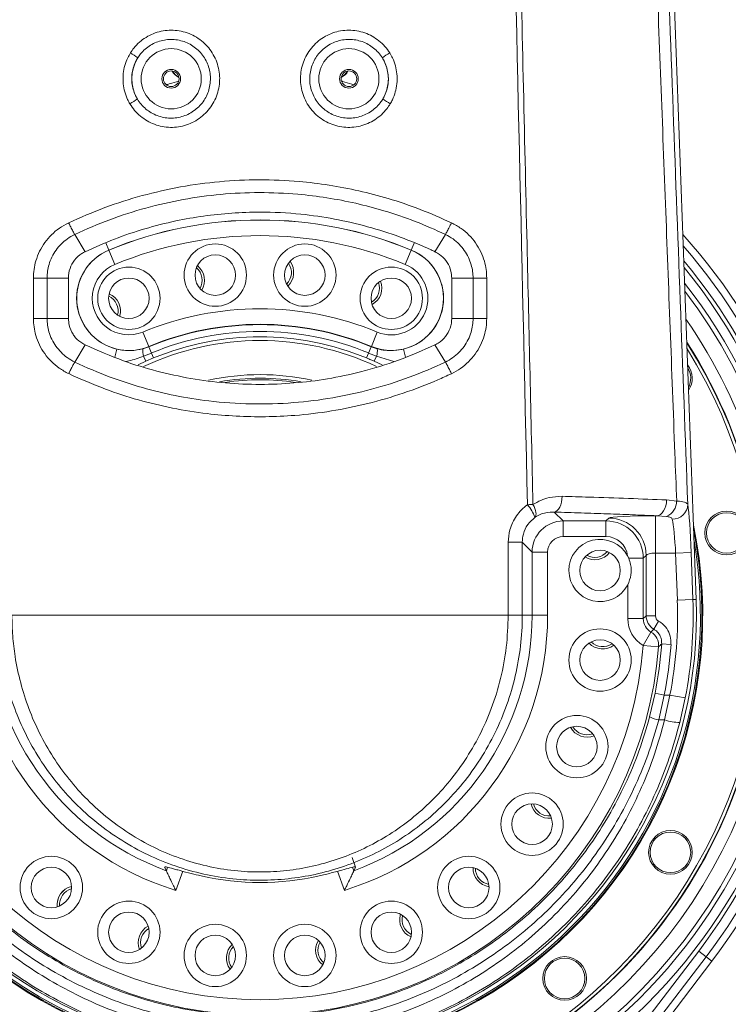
# Model space of a CAD drawing. Header units: millimetres. Extents: x 0 to 16820, y 0 to 11880.
# Tile 98 of 120: x 13623 to 13850, y 7015 to 7330. Entities that reach past the tile are written whole.
import ezdxf

# ---------------------------------------------------------------- set-up
doc = ezdxf.new("R2010")
doc.units = ezdxf.units.MM
doc.header["$LTSCALE"] = 20
doc.linetypes.add('PHANTOM', pattern=[12.7, 6.35, -1.27, 1.27, -1.27, 1.27, -1.27])
doc.styles.add('SLDTEXTSTYLE0', font='TXT', dxfattribs={"width": 0.605})
doc.dimstyles.new('SLDDIMSTYLE0', dxfattribs={"dimtxt": 140, "dimasz": 100, "dimexe": 0, "dimexo": 0.0625, "dimgap": 35, "dimtad": 1, "dimtoh": 1, "dimdec": 0, "dimrnd": 1e-09, "dimzin": 12, "dimdsep": 46, "dimtxsty": 'SLDTEXTSTYLE0', "dimsah": 1, "dimcen": 0.09, "dimadec": 0, "dimazin": 0, "dimtfac": 1, "dimtofl": 0, "dimtmove": 0, "dimatfit": 3, "dimfxl": 0, "dimfrac": 2, "dimtolj": 1, "dimtzin": 12, "dimarcsym": 0})

# ---------------------------------------------------------------- blocks, each defined once
blk = doc.blocks.new('*D18')
at = {"color": 7, "linetype": 'Continuous', "lineweight": 0}
for p, q in [((13699.83, 9477.35), (16388.41, 9477.35)), ((16358.41, 9477.35), (16358.41, 6644.47)), ((13848.53, 6644.47), (16388.41, 6644.47))]:
    blk.add_line(p, q, dxfattribs=at)
for points in [[(16358.41, 9477.35), (16343.41, 9377.35), (16373.41, 9377.35)], [(16358.41, 6644.47), (16373.41, 6744.47), (16343.41, 6744.47)]]:
    blk.add_solid(points, dxfattribs=at)
at = {"color": 7, "linetype": 'Continuous', "lineweight": 0, "insert": (16177.94, 7847.03), "char_height": 140, "attachment_point": 1, "rotation": 90, "style": 'SLDTEXTSTYLE0'}
blk.add_mtext('2833', dxfattribs=at)
blk = doc.blocks.new('*D20')
at = {"color": 7, "linetype": 'Continuous', "lineweight": 0}
for p, q in [((16037.71, 7139.47), (16037.71, 4174.47)), ((13524.83, 6320.77), (13524.83, 4174.47)), ((16037.71, 4204.47), (13524.83, 4204.47))]:
    blk.add_line(p, q, dxfattribs=at)
for points in [[(13524.83, 4204.47), (13624.83, 4189.47), (13624.83, 4219.47)], [(16037.71, 4204.47), (15937.71, 4219.47), (15937.71, 4189.47)]]:
    blk.add_solid(points, dxfattribs=at)
at = {"color": 7, "linetype": 'Continuous', "lineweight": 0, "insert": (14567.4, 4384.94), "char_height": 140, "attachment_point": 1, "style": 'SLDTEXTSTYLE0'}
blk.add_mtext('2513', dxfattribs=at)
blk = doc.blocks.new('*D22')
at = {"color": 7, "linetype": 'Continuous', "lineweight": 0}
for p, q in [((14189.73, 7139.47), (14189.73, 4467.07)), ((13524.83, 6320.77), (13524.83, 4467.07)), ((14189.73, 4497.07), (13524.83, 4497.07))]:
    blk.add_line(p, q, dxfattribs=at)
for points in [[(13524.83, 4497.07), (13624.83, 4482.07), (13624.83, 4512.07)], [(14189.73, 4497.07), (14089.73, 4512.07), (14089.73, 4482.07)]]:
    blk.add_solid(points, dxfattribs=at)
at = {"color": 7, "linetype": 'Continuous', "lineweight": 0, "insert": (13696.94, 4677.54), "char_height": 140, "attachment_point": 1, "style": 'SLDTEXTSTYLE0'}
blk.add_mtext('665', dxfattribs=at)

msp = doc.modelspace()

# ---------------------------------------------------------------- linework, layer by layer
at = {"color": 7, "linetype": 'Continuous', "lineweight": 0}
for p, q in [((13839.74, 7144.58), (13829.25, 7431.36)), ((13640.38, 7261.55), (13643.73, 7256.03)), ((13755.93, 7256.03), (13759.29, 7261.55)), ((13643.67, 7256), (13643.73, 7256.03)), ((13755.99, 7256), (13755.93, 7256.03)), ((13640.39, 7220.65), (13643.73, 7226.16)), ((13643.73, 7226.16), (13643.67, 7226.19)), ((13755.99, 7226.19), (13755.93, 7226.16)), ((13755.93, 7226.16), (13759.27, 7220.65)), ((13818.09, 7157.73), (13817.73, 7158.49)), ((13669.21, 7058.75), (13669.76, 7057.56)), ((13730.46, 7058.75), (13729.91, 7057.56)), ((13793.44, 6961.47), (13844.78, 7028.58))]:
    msp.add_line(p, q, dxfattribs=at)
at = {"color": 8, "linetype": 'Continuous', "lineweight": 0}
for p, q in [((13640.38, 7261.55), (13640.38, 7261.55)), ((13759.29, 7261.55), (13759.29, 7261.55)), ((13651.32, 7256.57), (13650.39, 7258.83)), ((13748.34, 7256.57), (13749.26, 7258.8)), ((13651.34, 7256.54), (13651.32, 7256.57)), ((13653.25, 7251.93), (13651.34, 7256.54)), ((13746.42, 7251.93), (13748.33, 7256.54)), ((13748.33, 7256.54), (13748.34, 7256.57)), ((13631.5, 7247.58), (13638.34, 7247.57)), ((13761.32, 7247.57), (13768.16, 7247.58)), ((13631.51, 7234.63), (13638.34, 7234.62)), ((13761.32, 7234.62), (13768.15, 7234.63)), ((13664.14, 7225.64), (13662.22, 7230.25)), ((13735.53, 7225.64), (13737.44, 7230.25)), ((13662.25, 7224.88), (13664.18, 7225.54)), ((13664.14, 7225.64), (13664.18, 7225.54)), ((13665, 7223.54), (13664.18, 7225.54)), ((13734.66, 7223.54), (13735.48, 7225.54)), ((13735.53, 7225.64), (13735.48, 7225.54)), ((13735.48, 7225.54), (13737.42, 7224.88)), ((13653.84, 7224.8), (13653.24, 7222.26)), ((13665, 7223.54), (13662.47, 7222.55)), ((13663.22, 7220.89), (13662.47, 7222.55)), ((13665.67, 7221.95), (13665, 7223.54)), ((13734, 7221.95), (13734.66, 7223.54)), ((13737.19, 7222.55), (13734.66, 7223.54)), ((13736.45, 7220.89), (13737.19, 7222.55)), ((13742.78, 7220.82), (13737.19, 7222.55)), ((13745.82, 7224.8), (13746.43, 7222.24)), ((13640.39, 7220.65), (13640.39, 7220.65)), ((13663.22, 7220.89), (13660.7, 7219.71)), ((13665.67, 7221.95), (13663.22, 7220.89)), ((13738.95, 7219.72), (13736.45, 7220.89)), ((13759.27, 7220.65), (13759.27, 7220.65)), ((13830.25, 7176.44), (13833.48, 7176.09)), ((13794.22, 7172.56), (13797.07, 7169.71)), ((13797.07, 7169.71), (13810.79, 7169.71)), ((13797.07, 7164.72), (13797.07, 7169.71)), ((13810.79, 7169.71), (13811.7, 7170.63)), ((13810.79, 7164.72), (13810.79, 7169.71)), ((13826.68, 7171.37), (13827.08, 7171.37)), ((13826.68, 7171.37), (13826.68, 7159.39)), ((13830.25, 7171.13), (13827.08, 7171.37)), ((13783.94, 7162.87), (13783.93, 7139.47)), ((13787.08, 7159.73), (13783.94, 7162.87)), ((13810.79, 7164.72), (13797.07, 7164.72)), ((13787.08, 7139.47), (13787.08, 7159.73)), ((13792.08, 7159.73), (13787.08, 7159.73)), ((13792.08, 7159.73), (13792.08, 7139.47)), ((13833.14, 7159.39), (13826.68, 7159.39)), ((13826.68, 7159.39), (13826.68, 7139.31)), ((13833.14, 7159.39), (13838.13, 7159.57)), ((13833.69, 7144.36), (13833.14, 7159.39)), ((13838.13, 7159.57), (13838.68, 7144.54)), ((13818.09, 7157.73), (13822.77, 7157.73)), ((13823.68, 7158.64), (13822.77, 7157.73)), ((13822.77, 7157.73), (13822.77, 7138.4)), ((13823.68, 7139.31), (13823.68, 7158.64)), ((13817.78, 7138.4), (13817.78, 7149.24)), ((13833.69, 7144.36), (13838.68, 7144.54)), ((13838.68, 7144.54), (13839.74, 7144.58)), ((13783.93, 7139.47), (13787.08, 7139.47)), ((13792.08, 7139.47), (13787.08, 7139.47)), ((13817.78, 7138.4), (13822.77, 7138.4)), ((13822.77, 7138.4), (13823.68, 7139.31)), ((13823.68, 7139.31), (13826.68, 7139.31)), ((13826.18, 7134.99), (13827.68, 7137.58)), ((13822.71, 7129.78), (13825.23, 7134.09)), ((13822.71, 7129.78), (13827.68, 7129.39)), ((13828.67, 7130.3), (13831.65, 7130.09)), ((13824.8, 7106.91), (13826.55, 7114.49)), ((13826.55, 7114.49), (13829.49, 7113.91)), ((13829.49, 7113.91), (13827.7, 7105.91)), ((13829.49, 7113.91), (13831.31, 7113.91)), ((13829.62, 7105.91), (13831.31, 7113.91)), ((13831.31, 7113.91), (13836.22, 7112.95)), ((13836.22, 7112.95), (13834.46, 7105.08)), ((13829.62, 7105.91), (13827.7, 7105.91)), ((13730.46, 7058.75), (13729.36, 7061.77)), ((13669.76, 7057.56), (13670.16, 7058.68)), ((13729.5, 7058.67), (13729.91, 7057.56)), ((13675.01, 7057.39), (13672.78, 7051.28)), ((13726.88, 7051.28), (13724.66, 7057.39)), ((13762.69, 6930.05), (13840.54, 7031.82)), ((13842.92, 7030), (13765.07, 6928.23)), ((13842.92, 7030), (13840.54, 7031.82)), ((13842.92, 7030), (13844.78, 7028.58))]:
    msp.add_line(p, q, dxfattribs=at)
at = {"color": 8, "linetype": 'Continuous', "lineweight": 0, "flags": 128}
for points in [[(13627.12, 7234.63), (13627.12, 7237.9), (13627.12, 7241.17), (13627.11, 7247.58)], [(13627.11, 7247.58), (13627.73, 7247.58), (13628.35, 7247.58), (13628.96, 7247.58), (13629.54, 7247.58), (13630.1, 7247.58), (13630.62, 7247.58), (13631.09, 7247.58), (13631.5, 7247.58)], [(13631.5, 7247.58), (13631.5, 7244.31), (13631.51, 7241.04), (13631.51, 7234.63)], [(13768.15, 7234.63), (13768.16, 7237.9), (13768.16, 7241.17), (13768.16, 7247.58)], [(13768.16, 7247.58), (13768.57, 7247.58), (13769.04, 7247.58), (13769.56, 7247.58), (13770.12, 7247.58), (13770.7, 7247.58), (13771.31, 7247.58), (13771.93, 7247.58), (13772.55, 7247.58)], [(13772.55, 7247.58), (13772.55, 7244.31), (13772.55, 7241.04), (13772.54, 7234.63)], [(13627.12, 7234.63), (13627.74, 7234.63), (13628.36, 7234.63), (13628.96, 7234.63), (13629.55, 7234.63), (13630.11, 7234.63), (13630.62, 7234.63), (13631.09, 7234.63), (13631.51, 7234.63)], [(13768.15, 7234.63), (13768.57, 7234.63), (13769.04, 7234.63), (13769.56, 7234.63), (13770.11, 7234.63), (13770.7, 7234.63), (13771.3, 7234.63), (13771.92, 7234.63), (13772.54, 7234.63)], [(13785.61, 7174.91), (13785.84, 7174.92), (13786.07, 7174.92), (13786.3, 7174.93), (13786.52, 7174.93), (13786.74, 7174.94), (13786.96, 7174.94), (13787.17, 7174.95), (13787.38, 7174.95)], [(13788.03, 7170.89), (13788.21, 7171.16), (13788.32, 7171.52), (13788.35, 7171.96), (13788.3, 7172.47), (13788.17, 7173.04), (13787.98, 7173.65), (13787.71, 7174.3), (13787.38, 7174.95)], [(13794.22, 7172.56), (13794.7, 7172.7), (13795.16, 7173.01), (13795.58, 7173.49), (13795.96, 7174.12), (13796.27, 7174.88), (13796.51, 7175.73), (13796.66, 7176.65), (13796.72, 7177.61)], [(13827.08, 7171.37), (13827.69, 7171.5), (13828.28, 7171.82), (13828.82, 7172.3), (13829.29, 7172.93), (13829.69, 7173.69), (13829.99, 7174.55), (13830.17, 7175.48), (13830.25, 7176.44)], [(13779.44, 7139.47), (13779.44, 7149.47), (13779.45, 7162.88)], [(13783.94, 7162.87), (13783.81, 7162.88), (13783.54, 7162.88), (13783.11, 7162.88), (13782.56, 7162.88), (13781.9, 7162.88), (13781.14, 7162.88), (13780.31, 7162.88), (13779.45, 7162.88)], [(13825.23, 7134.09), (13825.52, 7134.36), (13826.18, 7134.99)]]:
    msp.add_lwpolyline(points, dxfattribs=at)
at = {"color": 7, "linetype": 'Continuous', "lineweight": 0, "flags": 128}
for points in [[(13638.34, 7247.57), (13638.34, 7244.33), (13638.34, 7241.09), (13638.34, 7237.85), (13638.34, 7234.62), (13638.34, 7234.62)], [(13761.32, 7234.62), (13761.32, 7237.85), (13761.32, 7241.09), (13761.32, 7244.33), (13761.32, 7247.57)]]:
    msp.add_lwpolyline(points, dxfattribs=at)
at = {"color": 8, "linetype": 'Continuous', "lineweight": 0}
for centre in [(13671.33, 7311.47), (13728.33, 7311.47)]:
    msp.add_circle(centre, 9.65, dxfattribs=at)
at = {"color": 7, "linetype": 'Continuous', "lineweight": 0}
for centre, radius in [((13671.33, 7311.47), 3), ((13671.33, 7311.47), 2.5), ((13728.33, 7311.47), 3), ((13728.33, 7311.47), 2.5), ((13685.47, 7248.52), 10), ((13714.19, 7248.52), 10), ((13685.47, 7248.52), 6.5), ((13714.19, 7248.52), 6.5), ((13657.74, 7241.09), 10), ((13741.93, 7241.09), 10), ((13657.74, 7241.09), 6.5), ((13741.93, 7241.09), 6.5), ((13849.52, 7165.86), 7), ((13849.52, 7165.86), 6.5), ((13808.89, 7153.82), 6.5), ((13808.89, 7125.11), 10), ((13808.89, 7125.11), 6.5), ((13801.46, 7097.37), 10), ((13801.46, 7097.37), 6.5), ((13787.1, 7072.5), 10), ((13787.1, 7072.5), 6.5), ((13831.47, 7063.47), 7), ((13831.47, 7063.47), 6.5), ((13632.87, 7052.2), 10), ((13766.79, 7052.2), 10), ((13632.87, 7052.2), 6.5), ((13766.79, 7052.2), 6.5), ((13657.74, 7037.84), 10), ((13741.93, 7037.84), 10), ((13657.74, 7037.84), 6.5), ((13741.93, 7037.84), 6.5), ((13685.47, 7030.41), 10), ((13714.19, 7030.41), 10), ((13685.47, 7030.41), 6.5), ((13714.19, 7030.41), 6.5), ((13797.53, 7023.03), 7), ((13797.53, 7023.03), 6.5)]:
    msp.add_circle(centre, radius, dxfattribs=at)
at = {"color": 7, "linetype": 'Continuous', "lineweight": 30}
for radius, start, end in [(2337.88, 300, 180), (489.9, 204.3445, 84.3445)]:
    msp.add_arc((13699.83, 7139.47), radius, start, end, dxfattribs=at)
at = {"color": 7, "linetype": 'PHANTOM', "lineweight": 30}
msp.add_arc((13699.83, 7139.47), 1536.4, 353.21587, 126.78413, dxfattribs=at)
at = {"color": 8, "linetype": 'Continuous', "lineweight": 0}
for centre, radius, start, end in [((13644.52, 7296.67), 26.84, 53.1998, 59.2916), ((13671.33, 7311.47), 12.65, 148.0237, 210.8342), ((13755.14, 7296.67), 26.84, 120.7084, 126.8002), ((13728.33, 7311.47), 12.65, 329.1658, 31.9763), ((13676.01, 7316.4), 5.02, 209.2785, 243.7236), ((13676.09, 7316.49), 5.01, 210.8527, 242.2887), ((13723.65, 7316.4), 5.02, 296.2764, 330.7215), ((13723.57, 7316.49), 5.01, 297.7112, 329.1473), ((13644.77, 7326.88), 26.94, 299.5708, 305.6401), ((13754.89, 7326.88), 26.94, 234.3599, 240.4292), ((13699.83, 7139.47), 126.75, 67.5, 112.5), ((13699.83, 7139.47), 126.72, 67.5, 112.5), ((13699.83, 7139.47), 121.73, 67.5, 112.5), ((13699.83, 7139.47), 180.16, 322.5832, 41.0987), ((13657.74, 7241.09), 16.75, 112.5, 256.5609), ((13657.74, 7241.09), 16.72, 112.5, 292.5), ((13741.93, 7241.09), 16.72, 247.5, 67.5), ((13741.93, 7241.09), 16.75, 283.4391, 67.5), ((13657.74, 7241.09), 11.73, 112.5, 292.5), ((13741.93, 7241.09), 11.73, 247.5, 67.5), ((13699.83, 7139.47), 175.88, 302.6485, 39.3428), ((13699.83, 7139.47), 177.16, 322.5832, 39.8865), ((13699.83, 7139.47), 172.88, 302.6485, 38.0167), ((13699.83, 7139.47), 171.37, 180, 37.3113), ((13699.83, 7139.47), 98.27, 67.5, 112.5), ((13699.83, 7139.47), 166.37, 145.2037, 0), ((13699.83, 7139.47), 93.28, 67.5, 112.5), ((13699.83, 7139.47), 93.17, 67.5, 112.5), ((13699.83, 7139.47), 166.37, 0, 34.7963), ((13699.83, 7139.47), 91.01, 67.5, 112.5), ((13699.83, 7139.47), 89.28, 67.5, 112.5), ((13667.68, 7224.23), 5.48, 173.1284, 197.8276), ((13731.98, 7224.23), 5.48, 342.1724, 6.8716), ((13699.83, 7139.47), 75.5, 81.3815, 98.5141), ((13773.65, 7165.01), 15.53, 22.2408, 39.6257), ((13828.04, 7176.1), 5.43, 293.9058, 359.972), ((13832.12, 7175.22), 4.93, 269.2145, 357.6896), ((13811.66, 7158.61), 12.02, 0.1822, 89.8178), ((13699.83, 7139.47), 133.94, 348.9996, 2.0935), ((13699.83, 7139.47), 138.94, 348.9996, 2.0935), ((13699.83, 7139.47), 92.24, 180, 252.9484), ((13699.83, 7139.47), 87.25, 180, 249.8369), ((13699.83, 7139.47), 92.24, 287.0516, 0), ((13699.83, 7139.47), 87.25, 290.1631, 0), ((13822.69, 7129.77), 5.01, 355.688, 59.519), ((13699.83, 7139.47), 128.25, 184.5054, 355.4946), ((13699.83, 7139.47), 123.26, 184.5054, 355.4946), ((13699.83, 7139.47), 129.16, 348.8488, 355.9319), ((13699.83, 7139.47), 132.16, 348.8488, 355.9319), ((13829.92, 7117.08), 11.38, 243.3178, 258.7923), ((13835.08, 7123.07), 18.01, 252.3603, 268.031), ((13699.83, 7139.47), 173.85, 216.4999, 263.7608), ((13699.83, 7139.47), 176.85, 216.4999, 263.7608)]:
    msp.add_arc(centre, radius, start, end, dxfattribs=at)
at = {"color": 7, "linetype": 'Continuous', "lineweight": 0}
for centre, radius, start, end in [((13699.83, 7139.47), 182.5, 322.5832, 41.9972), ((13676.02, 7246.86), 5.25, 330.1893, 49.8107), ((13676.02, 7246.86), 6, 328.1947, 51.8053), ((13704.63, 7249.36), 5.25, 315.1893, 34.8107), ((13704.63, 7249.36), 6, 313.1947, 36.8053), ((13732.91, 7244.37), 5.25, 300.1893, 19.8107), ((13732.91, 7244.37), 6, 298.1947, 21.8053), ((13649.04, 7237.04), 5.25, 345.1893, 64.8107), ((13649.04, 7237.04), 6, 343.1947, 66.8053), ((13699.83, 7139.47), 162.5, 147.3963, 32.6037), ((13699.83, 7139.47), 162.4, 147.4562, 260), ((13699.83, 7139.47), 88.09, 64.9022, 115.1322), ((13699.83, 7139.47), 162.4, 260, 32.5438), ((13699.83, 7139.47), 161.4, 148.0656, 260), ((13699.83, 7139.47), 161.4, 260, 31.9344), ((13831.47, 7215.47), 7, 326.2696, 37.9173), ((13699.83, 7139.47), 77.15, 77.5625, 102.3873), ((13831.47, 7215.47), 6.5, 332.925, 31.2619), ((13699.83, 7139.47), 76, 79.9893, 99.8468), ((13699.83, 7139.47), 142, 168.2789, 11.7211), ((13699.83, 7139.47), 141.75, 168.8941, 11.1059), ((13699.83, 7139.47), 141.25, 170.2784, 260), ((13699.83, 7139.47), 141.25, 260, 9.7216), ((13808.89, 7153.82), 10, 27.8119, 332.6984), ((13807.22, 7163.27), 6, 238.1947, 321.8053), ((13807.22, 7163.27), 5.25, 240.1893, 319.8107), ((13699.83, 7139.47), 140, 177.9065, 2.0935), ((13809.73, 7134.67), 5.25, 225.1893, 304.8107), ((13809.73, 7134.67), 6, 223.1947, 306.8053), ((13804.74, 7106.39), 6, 208.1947, 291.8053), ((13804.74, 7106.39), 5.25, 210.1893, 289.8107), ((13792.6, 7080.36), 6, 192.9781, 276.8053), ((13792.6, 7080.36), 6, 193.1629, 276.8053), ((13792.6, 7080.36), 5.25, 195.1893, 274.8107), ((13774.15, 7058.37), 6, 178.3927, 261.8053), ((13774.15, 7058.37), 5.25, 179.7641, 259.8107), ((13699.83, 7139.47), 85.67, 257.2501, 282.7499), ((13640.73, 7046.69), 6, 102.9781, 186.8053), ((13640.73, 7046.69), 6, 103.3345, 186.8053), ((13640.73, 7046.69), 5.25, 105.1893, 184.8107), ((13750.62, 7041.89), 6, 163.1947, 246.8053), ((13750.62, 7041.89), 5.25, 165.1893, 244.8107), ((13666.75, 7034.56), 6, 118.1947, 201.8053), ((13666.75, 7034.56), 5.25, 120.1893, 199.8107), ((13695.03, 7029.57), 6, 133.1947, 216.8053), ((13695.03, 7029.57), 5.25, 135.1893, 214.8107), ((13723.64, 7032.07), 6, 148.1947, 231.8053), ((13723.64, 7032.07), 5.25, 150.1893, 229.8107)]:
    msp.add_arc(centre, radius, start, end, dxfattribs=at)
at = {"color": 8, "linetype": 'Continuous', "lineweight": 0}
for centre, major_axis, ratio, start_param, end_param in [((13837.24, 7159.57), (-0.62, 17), 0.052373, 4.710469, 5.851266), ((13797.08, 7159.71), (7.07, -7.07), 0.999996, 2.357564, 3.925621), ((13810.77, 7157.71), (8.49, 8.49), 0.99954, 5.499157, 7.067214), ((13826.68, 7170.59), (15, 0), 0.052408, 1.570796, 3.089233), ((13832.25, 7159.39), (-0.62, 12), 0.074094, 4.708531, 5.849327), ((13797.08, 7159.71), (-3.55, 3.55), 0.997265, 5.499157, 7.067214), ((13810.77, 7157.71), (-4.96, -4.96), 0.997265, 2.466046, 3.925621), ((13826.68, 7158.6), (3, 0), 0.262039, 1.570796, 3.089233), ((13827.79, 7138.42), (-7.09, -7.09), 0.997265, 5.499157, 6.53739), ((13827.79, 7138.42), (3.56, 3.56), 0.991846, 2.357564, 3.395797), ((13828.68, 7139.32), (-3.54, 3.54), 0.999456, 0.786768, 1.832933), ((13828.68, 7139.32), (-1.42, -1.42), 0.997265, 5.499157, 6.545321)]:
    msp.add_ellipse(centre, major_axis=major_axis, ratio=ratio, start_param=start_param, end_param=end_param, dxfattribs=at)
for points, knots in [([(13612.28, 7174.95), (13614.12, 7255.09), (13616.17, 7344.07), (13618.39, 7441.89), (13618.99, 7468.38), (13619.59, 7494.86), (13621.86, 7595.47), (13624.23, 7700.11), (13626.69, 7808.7), (13627.56, 7847.12), (13628.43, 7885.56), (13629.3, 7924.02), (13629.89, 7949.68), (13630.18, 7962.51)], [0, 0, 0, 0, 0.304924, 0.338555, 0.372197, 0.405851, 0.4395, 0.75588, 0.804708, 0.853547, 0.902378, 0.951192, 1, 1, 1, 1]), ([(13769.48, 7962.51), (13769.61, 7956.66), (13769.88, 7944.98), (13770.29, 7927.45), (13770.86, 7900.77), (13771.64, 7864.98), (13772.7, 7820.06), (13775.3, 7707.15), (13777.89, 7591.39), (13780.58, 7472.69), (13781.8, 7419.12), (13783.02, 7365.52), (13784.25, 7311.92), (13785.7, 7248.39), (13786.74, 7202.74), (13787.38, 7174.95)], [0, 0, 0, 0, 0.022233, 0.044465, 0.066688, 0.123785, 0.180884, 0.237984, 0.554373, 0.622334, 0.690305, 0.758291, 0.826285, 0.894266, 1, 1, 1, 1]), ([(13631.98, 7955.76), (13631.86, 7950.35), (13631.61, 7939.53), (13631.26, 7923.31), (13630.47, 7889.65), (13629.25, 7838.65), (13626.35, 7710.03), (13623.53, 7589.42), (13620.94, 7476.67), (13619.91, 7432.03), (13618.89, 7387.37), (13617.87, 7342.7), (13616.85, 7298.02), (13615.58, 7242.1), (13614.64, 7201.06), (13614.05, 7174.91)], [0, 0, 0, 0, 0.020755, 0.04151, 0.062253, 0.149989, 0.237726, 0.556827, 0.61395, 0.671077, 0.728216, 0.785366, 0.842518, 0.899658, 1, 1, 1, 1]), ([(13785.61, 7174.91), (13783.77, 7255.5), (13781.71, 7345.22), (13779.48, 7444.07), (13778.85, 7471.43), (13778.22, 7498.77), (13775.88, 7599.96), (13773.48, 7704.14), (13771.01, 7811.18), (13770.18, 7847.3), (13769.34, 7883.43), (13768.51, 7919.58), (13767.96, 7943.7), (13767.69, 7955.76)], [0, 0, 0, 0, 0.309253, 0.344291, 0.37934, 0.414403, 0.44946, 0.76855, 0.814844, 0.861149, 0.907446, 0.953727, 1, 1, 1, 1]), ([(13833.48, 7176.09), (13833.28, 7181.2), (13832.08, 7212.94), (13829.83, 7272.63), (13827.4, 7336.52), (13825.67, 7383.09), (13824.64, 7411.03), (13823.9, 7429.65), (13823.52, 7438.95)], [0, 0, 0, 0, 0.058236, 0.36233, 0.681157, 0.787447, 0.893737, 1, 1, 1, 1]), ([(13827.2, 7439.4), (13827.41, 7433.82), (13827.84, 7422.66), (13828.66, 7400.32), (13830.12, 7361.24), (13832.98, 7284.27), (13835.42, 7218.48), (13837.04, 7175.02)], [0, 0, 0, 0, 0.06335, 0.126712, 0.253435, 0.506881, 1, 1, 1, 1]), ([(13658.23, 7319.75), (13658.58, 7320.27), (13659.43, 7321.52), (13661.1, 7323.23), (13663.2, 7324.81), (13665.55, 7325.99), (13668.06, 7326.77), (13670.66, 7327.1), (13673.29, 7327), (13675.86, 7326.45), (13678.3, 7325.48), (13680.55, 7324.1), (13682.53, 7322.38), (13684.19, 7320.34), (13685.5, 7318.05), (13686.4, 7315.57), (13686.88, 7312.98), (13686.9, 7310.35), (13686.5, 7307.75), (13685.66, 7305.25), (13684.42, 7302.93), (13682.8, 7300.85), (13680.86, 7299.06), (13678.65, 7297.64), (13676.23, 7296.6), (13673.68, 7295.99), (13671.06, 7295.82), (13668.45, 7296.09), (13665.93, 7296.79), (13663.55, 7297.92), (13661.41, 7299.42), (13659.52, 7301.26), (13658.55, 7302.72), (13658.07, 7303.45)], [0, 0, 0, 0, 0.023609, 0.056135, 0.088661, 0.121187, 0.153713, 0.186254, 0.218795, 0.251341, 0.283888, 0.31643, 0.348971, 0.381513, 0.414055, 0.446749, 0.479444, 0.511915, 0.544385, 0.577013, 0.60964, 0.642255, 0.674869, 0.707427, 0.739985, 0.772478, 0.80497, 0.837435, 0.869901, 0.902402, 0.934904, 0.967452, 1, 1, 1, 1]), ([(13741.6, 7303.45), (13741.25, 7302.91), (13740.43, 7301.65), (13738.8, 7299.9), (13736.73, 7298.29), (13734.4, 7297.06), (13731.91, 7296.23), (13729.31, 7295.85), (13726.68, 7295.9), (13724.1, 7296.4), (13721.64, 7297.32), (13719.37, 7298.65), (13717.35, 7300.33), (13715.65, 7302.34), (13714.29, 7304.6), (13713.35, 7307.06), (13712.82, 7309.64), (13712.74, 7312.27), (13713.09, 7314.88), (13713.88, 7317.39), (13715.07, 7319.74), (13716.65, 7321.85), (13718.55, 7323.68), (13720.74, 7325.14), (13723.13, 7326.23), (13725.67, 7326.89), (13728.29, 7327.12), (13730.9, 7326.9), (13733.44, 7326.24), (13735.83, 7325.17), (13738.01, 7323.7), (13739.93, 7321.9), (13740.93, 7320.47), (13741.43, 7319.75)], [0, 0, 0, 0, 0.023618, 0.056144, 0.08867, 0.121196, 0.153721, 0.186262, 0.218802, 0.251349, 0.283897, 0.316439, 0.348981, 0.381523, 0.414066, 0.446759, 0.479452, 0.511923, 0.544394, 0.577023, 0.609651, 0.642268, 0.674884, 0.707442, 0.740001, 0.772491, 0.804981, 0.837443, 0.869905, 0.902405, 0.934905, 0.967452, 1, 1, 1, 1]), ([(13660.47, 7304.98), (13660.86, 7304.4), (13661.64, 7303.22), (13663.17, 7301.74), (13664.91, 7300.51), (13666.83, 7299.6), (13668.89, 7299.02), (13671, 7298.79), (13673.14, 7298.93), (13675.21, 7299.41), (13677.19, 7300.25), (13678.98, 7301.4), (13680.58, 7302.84), (13681.89, 7304.52), (13682.91, 7306.41), (13683.59, 7308.43), (13683.93, 7310.56), (13683.9, 7312.68), (13683.52, 7314.8), (13682.79, 7316.79), (13681.72, 7318.66), (13680.37, 7320.3), (13678.75, 7321.71), (13676.93, 7322.81), (13674.93, 7323.6), (13672.85, 7324.04), (13670.7, 7324.13), (13668.6, 7323.85), (13666.55, 7323.22), (13664.65, 7322.27), (13662.93, 7320.99), (13661.58, 7319.61), (13660.89, 7318.59), (13660.6, 7318.16)], [0, 0, 0, 0, 0.031999, 0.064922, 0.096924, 0.129852, 0.161866, 0.194806, 0.226877, 0.259876, 0.292014, 0.325086, 0.357258, 0.390369, 0.422529, 0.455628, 0.487749, 0.520805, 0.552897, 0.585921, 0.618016, 0.651042, 0.68316, 0.71621, 0.74834, 0.781404, 0.813506, 0.846541, 0.878585, 0.911558, 0.94355, 0.976467, 1, 1, 1, 1]), ([(13739.06, 7318.16), (13738.66, 7318.74), (13737.85, 7319.9), (13736.3, 7321.35), (13734.53, 7322.55), (13732.6, 7323.42), (13730.53, 7323.96), (13728.41, 7324.14), (13726.27, 7323.97), (13724.21, 7323.44), (13722.25, 7322.56), (13720.48, 7321.38), (13718.92, 7319.9), (13717.64, 7318.2), (13716.65, 7316.29), (13716.01, 7314.25), (13715.72, 7312.12), (13715.78, 7310), (13716.21, 7307.89), (13716.98, 7305.91), (13718.08, 7304.07), (13719.47, 7302.45), (13721.12, 7301.08), (13722.96, 7300.01), (13724.97, 7299.26), (13727.06, 7298.86), (13729.21, 7298.82), (13731.31, 7299.13), (13733.35, 7299.81), (13735.22, 7300.8), (13736.92, 7302.11), (13738.24, 7303.52), (13738.91, 7304.55), (13739.19, 7304.98)], [0, 0, 0, 0, 0.031997, 0.064918, 0.096918, 0.129843, 0.161855, 0.194793, 0.226864, 0.259864, 0.292004, 0.325078, 0.357253, 0.390367, 0.422528, 0.455627, 0.487747, 0.520804, 0.552895, 0.585919, 0.618013, 0.651039, 0.683157, 0.716207, 0.748335, 0.781396, 0.813496, 0.846529, 0.878572, 0.911544, 0.943538, 0.976457, 1, 1, 1, 1]), ([(13658.07, 7303.45), (13657.82, 7303.89), (13657.14, 7305.11), (13656.36, 7307.25), (13655.83, 7310.05), (13655.83, 7312.92), (13656.38, 7315.72), (13657.19, 7317.95), (13657.93, 7319.23), (13658.23, 7319.75)], [0, 0, 0, 0, 0.08993, 0.243228, 0.396527, 0.587764, 0.741293, 0.894822, 1, 1, 1, 1]), ([(13660.6, 7318.16), (13660.36, 7317.74), (13659.76, 7316.71), (13659.1, 7314.91), (13658.65, 7312.64), (13658.65, 7310.32), (13659.09, 7308.06), (13659.72, 7306.33), (13660.27, 7305.35), (13660.47, 7304.98)], [0, 0, 0, 0, 0.1052368, 0.2587511, 0.4122638, 0.6034205, 0.7567155, 0.910012, 1, 1, 1, 1]), ([(13739.19, 7304.98), (13739.39, 7305.33), (13739.93, 7306.3), (13740.56, 7308.02), (13741.01, 7310.29), (13741.01, 7312.61), (13740.57, 7314.88), (13739.92, 7316.69), (13739.31, 7317.73), (13739.06, 7318.16)], [0, 0, 0, 0, 0.0871612, 0.2407009, 0.394239, 0.585481, 0.7387551, 0.8920307, 1, 1, 1, 1]), ([(13741.43, 7319.75), (13741.74, 7319.22), (13742.49, 7317.92), (13743.29, 7315.68), (13743.84, 7312.88), (13743.83, 7310.01), (13743.28, 7307.21), (13742.51, 7305.08), (13741.84, 7303.88), (13741.6, 7303.45)], [0, 0, 0, 0, 0.10791, 0.2612, 0.414492, 0.605814, 0.759355, 0.912896, 1, 1, 1, 1]), ([(13673.72, 7310.75), (13673.69, 7310.74), (13672.83, 7310.46), (13671.43, 7309.93), (13670.04, 7309.64), (13669.71, 7309.57)], [0, 0, 0, 0, 0.021526, 0.763708, 1, 1, 1, 1]), ([(13729.88, 7309.57), (13729.69, 7309.61), (13728.44, 7309.87), (13727.08, 7310.37), (13726.1, 7310.7), (13725.99, 7310.73)], [0, 0, 0, 0, 0.135268, 0.901895, 1, 1, 1, 1]), ([(13638.44, 7265.29), (13642.27, 7266.98), (13649.95, 7270.37), (13661.99, 7274.16), (13674.3, 7276.96), (13686.86, 7278.67), (13699.57, 7279.25), (13711.33, 7278.76), (13721.98, 7277.46), (13731.52, 7275.65), (13741.3, 7273.08), (13751.27, 7269.73), (13757.91, 7266.77), (13761.22, 7265.29)], [0, 0, 0, 0, 0.099146, 0.198685, 0.298221, 0.397363, 0.497929, 0.598496, 0.674942, 0.751478, 0.827925, 0.913962, 1, 1, 1, 1]), ([(13759.29, 7261.55), (13759.29, 7261.55), (13756.11, 7263.06), (13749.63, 7265.85), (13740, 7269.15), (13730.52, 7271.64), (13721.29, 7273.41), (13710.96, 7274.67), (13699.58, 7275.15), (13687.27, 7274.59), (13675.1, 7272.92), (13663.18, 7270.2), (13651.54, 7266.45), (13644.04, 7263.29), (13640.38, 7261.55), (13640.38, 7261.55)], [0, 0, 0, 0, 0.0000005, 0.0860709, 0.1721389, 0.2485702, 0.325092, 0.4015221, 0.5020588, 0.6025943, 0.7017444, 0.8012925, 0.9008443, 0.9999995, 1, 1, 1, 1]), ([(13627.11, 7247.58), (13627.15, 7248.52), (13627.23, 7250.38), (13627.89, 7253.28), (13629.02, 7256.19), (13630.72, 7259.02), (13632.87, 7261.51), (13635.43, 7263.69), (13637.42, 7264.75), (13638.44, 7265.29)], [0, 0, 0, 0, 0.125848, 0.251696, 0.399589, 0.547486, 0.695701, 0.843918, 1, 1, 1, 1]), ([(13640.38, 7261.55), (13640.19, 7261.88), (13639.81, 7262.53), (13639.14, 7263.83), (13638.68, 7264.77), (13638.47, 7265.22), (13638.44, 7265.29)], [0, 0, 0, 0, 0.346664, 0.693329, 0.954684, 1, 1, 1, 1]), ([(13759.29, 7261.55), (13759.48, 7261.88), (13759.85, 7262.53), (13760.52, 7263.82), (13760.98, 7264.76), (13761.19, 7265.21), (13761.22, 7265.29)], [0, 0, 0, 0, 0.34665, 0.693299, 0.94926, 1, 1, 1, 1]), ([(13761.22, 7265.29), (13762.28, 7264.72), (13764.31, 7263.64), (13766.89, 7261.41), (13769.02, 7258.91), (13770.69, 7256.07), (13771.8, 7253.17), (13772.44, 7250.32), (13772.51, 7248.49), (13772.55, 7247.58)], [0, 0, 0, 0, 0.162105, 0.310399, 0.458685, 0.606236, 0.753776, 0.876891, 1, 1, 1, 1]), ([(13640.38, 7261.55), (13640.38, 7261.55), (13639.55, 7261.16), (13638.01, 7260.25), (13635.99, 7258.54), (13634.31, 7256.57), (13632.99, 7254.34), (13631.84, 7251.37), (13631.5, 7249.04), (13631.5, 7247.58), (13631.5, 7247.58)], [0, 0, 0, 0, 0.000003, 0.157239, 0.30581, 0.454381, 0.601983, 0.749582, 0.999997, 1, 1, 1, 1]), ([(13768.16, 7247.58), (13768.16, 7247.58), (13768.16, 7249), (13767.84, 7251.3), (13766.72, 7254.24), (13765.41, 7256.48), (13763.74, 7258.47), (13761.71, 7260.22), (13760.14, 7261.14), (13759.29, 7261.55), (13759.29, 7261.55)], [0, 0, 0, 0, 0.000003, 0.244937, 0.392196, 0.539466, 0.688089, 0.836719, 0.999997, 1, 1, 1, 1]), ([(13638.45, 7216.93), (13637.41, 7217.48), (13635.39, 7218.56), (13632.82, 7220.78), (13630.67, 7223.28), (13628.99, 7226.12), (13627.88, 7229.02), (13627.24, 7231.88), (13627.16, 7233.72), (13627.12, 7234.63)], [0, 0, 0, 0, 0.160219, 0.308754, 0.457281, 0.604932, 0.752572, 0.87629, 1, 1, 1, 1]), ([(13631.51, 7234.63), (13631.51, 7234.63), (13631.51, 7233.2), (13631.83, 7230.89), (13632.96, 7227.94), (13634.27, 7225.71), (13635.95, 7223.72), (13637.98, 7221.98), (13639.54, 7221.06), (13640.39, 7220.65), (13640.39, 7220.65)], [0, 0, 0, 0, 0.000003, 0.246047, 0.393429, 0.540821, 0.689711, 0.838608, 0.999997, 1, 1, 1, 1]), ([(13759.27, 7220.65), (13759.27, 7220.65), (13760.09, 7221.04), (13761.62, 7221.94), (13763.63, 7223.64), (13765.32, 7225.62), (13766.65, 7227.85), (13767.81, 7230.82), (13768.15, 7233.16), (13768.15, 7234.63), (13768.15, 7234.63)], [0, 0, 0, 0, 0.000003, 0.155156, 0.303998, 0.45284, 0.600562, 0.748282, 0.999997, 1, 1, 1, 1]), ([(13772.54, 7234.63), (13772.5, 7233.69), (13772.42, 7231.82), (13771.76, 7228.91), (13770.61, 7225.99), (13768.91, 7223.17), (13766.74, 7220.68), (13764.19, 7218.51), (13762.21, 7217.46), (13761.21, 7216.92)], [0, 0, 0, 0, 0.126527, 0.253053, 0.401052, 0.549055, 0.697517, 0.845983, 1, 1, 1, 1]), ([(13653.84, 7224.8), (13654.59, 7224.65), (13656.12, 7224.35), (13658.93, 7224.23), (13660.97, 7224.63), (13662.25, 7224.88)], [0, 0, 0, 0, 0.265861, 0.540694, 1, 1, 1, 1]), ([(13662.47, 7222.55), (13660.91, 7221.96), (13659.06, 7221.26), (13657.12, 7220.87), (13656.81, 7220.81)], [0, 0, 0, 0, 0.838961, 1, 1, 1, 1]), ([(13737.42, 7224.88), (13738.26, 7224.7), (13739.98, 7224.32), (13742.79, 7224.25), (13744.75, 7224.6), (13745.82, 7224.8)], [0, 0, 0, 0, 0.3064, 0.621218, 1, 1, 1, 1]), ([(13638.45, 7216.93), (13638.49, 7217), (13638.7, 7217.45), (13639.16, 7218.39), (13639.82, 7219.67), (13640.2, 7220.33), (13640.39, 7220.65)], [0, 0, 0, 0, 0.051236, 0.305948, 0.652974, 1, 1, 1, 1]), ([(13640.39, 7220.65), (13640.39, 7220.65), (13644.11, 7218.88), (13651.24, 7215.86), (13662.04, 7212.33), (13672.6, 7209.78), (13684.25, 7207.91), (13696.95, 7207.02), (13710.28, 7207.4), (13723.2, 7209.02), (13735.6, 7211.75), (13747.69, 7215.57), (13755.48, 7218.84), (13759.27, 7220.65), (13759.27, 7220.65)], [0, 0, 0, 0, 0, 0.10073, 0.189014, 0.277439, 0.365722, 0.476688, 0.587651, 0.690513, 0.793821, 0.897132, 1, 1, 1, 1, 1]), ([(13736.45, 7220.89), (13736.09, 7221.05), (13735.28, 7221.41), (13734.46, 7221.75), (13734, 7221.95)], [0, 0, 0, 0, 0.4328921, 1, 1, 1, 1]), ([(13761.21, 7216.92), (13761.18, 7216.99), (13760.96, 7217.44), (13760.5, 7218.38), (13759.84, 7219.67), (13759.46, 7220.33), (13759.27, 7220.65)], [0, 0, 0, 0, 0.045695, 0.305919, 0.652959, 1, 1, 1, 1]), ([(13761.21, 7216.92), (13759.75, 7216.25), (13754.71, 7213.93), (13745.81, 7210.53), (13734.41, 7207.2), (13722.76, 7204.81), (13711.78, 7203.48), (13701.57, 7203.03), (13692.17, 7203.22), (13682.2, 7204.08), (13671.71, 7205.75), (13660.81, 7208.39), (13649.63, 7211.96), (13642.34, 7215.2), (13638.45, 7216.93)], [0, 0, 0, 0, 0.038029, 0.131437, 0.225175, 0.318912, 0.412319, 0.486297, 0.560359, 0.634339, 0.72263, 0.811062, 0.899354, 1, 1, 1, 1]), ([(13779.45, 7162.88), (13779.55, 7164.22), (13779.71, 7166.38), (13780.79, 7169.2), (13782.04, 7171.37), (13783.64, 7173.34), (13784.95, 7174.38), (13785.61, 7174.91)], [0, 0, 0, 0, 0.284136, 0.460346, 0.641759, 0.818324, 1, 1, 1, 1]), ([(13787.38, 7174.95), (13788.19, 7175.44), (13789.84, 7176.42), (13793, 7177.45), (13795.33, 7177.55), (13796.72, 7177.61)], [0, 0, 0, 0, 0.2801909, 0.5687803, 1, 1, 1, 1]), ([(13796.72, 7177.61), (13799.59, 7177.52), (13806.86, 7177.31), (13818.15, 7176.92), (13826.21, 7176.6), (13830.25, 7176.44)], [0, 0, 0, 0, 0.2451571, 0.6218643, 1, 1, 1, 1]), ([(13833.48, 7176.09), (13833.8, 7176.07), (13834.98, 7175.98), (13836.51, 7175.7), (13836.87, 7175.25), (13837.04, 7175.02)], [0, 0, 0, 0, 0.158004, 0.585854, 1, 1, 1, 1]), ([(13794.22, 7172.56), (13793.3, 7172.54), (13791.8, 7172.5), (13789.7, 7171.86), (13788.59, 7171.21), (13788.03, 7170.89)], [0, 0, 0, 0, 0.438154, 0.71572, 1, 1, 1, 1]), ([(13827.08, 7171.37), (13824.49, 7171.48), (13819.3, 7171.7), (13811.19, 7172), (13802.85, 7172.29), (13797.1, 7172.47), (13794.22, 7172.56)], [0, 0, 0, 0, 0.248964, 0.498338, 0.748959, 1, 1, 1, 1]), ([(13788.03, 7170.89), (13787.19, 7170.15), (13785.53, 7168.68), (13784.17, 7165.76), (13784.01, 7163.76), (13783.94, 7162.87)], [0, 0, 0, 0, 0.358027, 0.714968, 1, 1, 1, 1]), ([(13832.05, 7170.3), (13831.99, 7170.43), (13831.91, 7170.6), (13831.49, 7170.87), (13830.97, 7171.03), (13830.41, 7171.11), (13830.25, 7171.13)], [0, 0, 0, 0, 0.3066167, 0.3937473, 0.8278735, 1, 1, 1, 1]), ([(13783.93, 7139.47), (13783.93, 7138.6), (13783.89, 7134.5), (13783.22, 7127.18), (13781.3, 7117.69), (13778.33, 7108.46), (13774.31, 7099.64), (13769.32, 7091.32), (13763.57, 7083.8), (13757.18, 7077.14), (13750.28, 7071.32), (13742.89, 7066.32), (13735.09, 7062.2), (13727.01, 7058.93), (13718.59, 7056.5), (13709.93, 7054.99), (13701.12, 7054.39), (13692.06, 7054.71), (13682.87, 7056.1), (13673.7, 7058.55), (13664.82, 7062.04), (13656.36, 7066.55), (13648.44, 7072.02), (13641.31, 7078.23), (13635.04, 7085.08), (13629.62, 7092.43), (13625.04, 7100.27), (13621.36, 7108.51), (13618.56, 7117.04), (13616.82, 7125.13), (13615.89, 7132.63), (13615.78, 7137.19), (13615.73, 7139.47)], [0, 0, 0, 0, 0.009742, 0.045878, 0.082146, 0.118289, 0.154874, 0.191584, 0.228178, 0.262412, 0.296741, 0.330971, 0.363748, 0.396615, 0.429381, 0.462249, 0.495222, 0.528087, 0.563604, 0.599255, 0.634785, 0.671226, 0.707791, 0.744242, 0.77881, 0.813475, 0.848038, 0.881657, 0.915371, 0.948982, 0.974491, 1, 1, 1, 1]), ([(13620.22, 7139.47), (13620.27, 7137.26), (13620.37, 7132.85), (13621.25, 7125.58), (13622.9, 7117.75), (13625.54, 7109.49), (13629.02, 7101.51), (13633.35, 7093.92), (13638.47, 7086.79), (13644.4, 7080.16), (13651.14, 7074.14), (13658.64, 7068.84), (13666.65, 7064.46), (13675.06, 7061.08), (13683.75, 7058.69), (13692.47, 7057.35), (13701.06, 7057.03), (13709.4, 7057.62), (13717.62, 7059.09), (13725.59, 7061.44), (13733.25, 7064.61), (13740.62, 7068.61), (13747.62, 7073.45), (13754.15, 7079.1), (13760.2, 7085.55), (13765.63, 7092.84), (13770.34, 7100.9), (13774.26, 7109.69), (13777.17, 7119.19), (13779.07, 7129.24), (13779.32, 7136.06), (13779.44, 7139.47)], [0, 0, 0, 0, 0.025759, 0.051519, 0.085413, 0.119408, 0.153309, 0.188014, 0.22282, 0.257528, 0.293873, 0.330332, 0.366662, 0.401833, 0.437126, 0.472278, 0.504737, 0.537311, 0.569774, 0.602279, 0.634888, 0.667408, 0.701611, 0.735915, 0.770126, 0.806926, 0.843841, 0.880634, 0.920373, 0.960271, 1, 1, 1, 1]), ([(13827.68, 7137.58), (13827.92, 7137.43), (13828.92, 7136.81), (13830.38, 7135.28), (13831.58, 7132.8), (13831.63, 7130.99), (13831.65, 7130.09)], [0, 0, 0, 0, 0.095497, 0.396684, 0.698353, 1, 1, 1, 1]), ([(13828.67, 7130.3), (13828.65, 7130.87), (13828.62, 7132), (13827.87, 7133.55), (13826.96, 7134.51), (13826.33, 7134.89), (13826.18, 7134.99)], [0, 0, 0, 0, 0.301928, 0.603526, 0.904533, 1, 1, 1, 1]), ([(13828.67, 7130.3), (13828.49, 7130.14), (13828.16, 7129.83), (13827.83, 7129.53), (13827.68, 7129.39)], [0, 0, 0, 0, 0.542203, 1, 1, 1, 1]), ([(13570.04, 7105.91), (13571.23, 7101.68), (13573.61, 7093.2), (13578.72, 7081.01), (13584.59, 7069.91), (13591.12, 7059.96), (13598.07, 7051.07), (13605.72, 7042.8), (13613.99, 7035.22), (13622.85, 7028.41), (13632.21, 7022.37), (13642.04, 7017.12), (13652.26, 7012.7), (13662.82, 7009.18), (13673.65, 7006.54), (13684.67, 7004.79), (13695.82, 7003.97), (13707.05, 7004.12), (13718.28, 7005.22), (13729.38, 7007.25), (13740.29, 7010.21), (13750.95, 7014.12), (13761.28, 7018.95), (13771.16, 7024.62), (13780.52, 7031.1), (13789.28, 7038.38), (13797.41, 7046.38), (13804.84, 7055.02), (13811.51, 7064.25), (13817.37, 7074.03), (13822.37, 7084.29), (13826.58, 7094.92), (13828.61, 7102.25), (13829.62, 7105.91)], [0, 0, 0, 0, 0.037128, 0.074344, 0.111471, 0.143146, 0.174932, 0.206716, 0.238389, 0.269642, 0.301004, 0.332364, 0.363615, 0.394815, 0.426127, 0.457438, 0.488636, 0.5202, 0.55188, 0.583562, 0.615127, 0.647077, 0.679146, 0.711217, 0.74317, 0.775197, 0.807339, 0.839482, 0.871511, 0.903576, 0.935756, 0.967935, 1, 1, 1, 1]), ([(13827.7, 7105.91), (13826.6, 7102.14), (13824.39, 7094.58), (13819.82, 7083.69), (13814.48, 7073.41), (13808.35, 7063.84), (13801.58, 7054.99), (13794.09, 7046.72), (13785.97, 7039.14), (13777.25, 7032.31), (13768.01, 7026.23), (13758.29, 7020.92), (13748.18, 7016.45), (13737.72, 7012.86), (13726.99, 7010.14), (13716.06, 7008.32), (13705, 7007.41), (13693.88, 7007.45), (13682.75, 7008.43), (13671.75, 7010.33), (13660.94, 7013.15), (13650.39, 7016.89), (13640.17, 7021.52), (13630.38, 7026.99), (13621.1, 7033.24), (13612.41, 7040.27), (13604.33, 7048), (13596.93, 7056.38), (13590.27, 7065.34), (13584.39, 7074.84), (13579.35, 7084.82), (13575.08, 7095.18), (13573, 7102.34), (13571.96, 7105.91)], [0, 0, 0, 0, 0.033995, 0.068058, 0.102054, 0.134127, 0.166313, 0.1985, 0.230572, 0.262352, 0.294244, 0.326134, 0.357912, 0.389647, 0.421494, 0.453341, 0.485074, 0.517059, 0.549161, 0.581263, 0.613249, 0.645445, 0.677758, 0.710072, 0.742269, 0.774414, 0.806673, 0.838933, 0.871079, 0.903252, 0.93554, 0.967828, 1, 1, 1, 1]), ([(13574.86, 7106.91), (13575.88, 7103.42), (13577.91, 7096.44), (13582.08, 7086.34), (13587.02, 7076.61), (13592.76, 7067.34), (13599.27, 7058.61), (13606.51, 7050.44), (13614.4, 7042.91), (13622.89, 7036.06), (13631.96, 7029.96), (13641.53, 7024.63), (13651.52, 7020.12), (13661.82, 7016.47), (13672.39, 7013.72), (13683.14, 7011.87), (13694.01, 7010.92), (13704.88, 7010.88), (13715.69, 7011.76), (13726.37, 7013.54), (13736.86, 7016.19), (13747.08, 7019.69), (13756.96, 7024.05), (13766.46, 7029.22), (13775.49, 7035.14), (13784.01, 7041.81), (13791.94, 7049.2), (13799.26, 7057.25), (13805.88, 7065.89), (13811.87, 7075.22), (13817.09, 7085.23), (13821.56, 7095.86), (13823.72, 7103.23), (13824.8, 7106.91)], [0, 0, 0, 0, 0.032144, 0.064404, 0.096665, 0.12881, 0.16095, 0.193203, 0.225456, 0.257595, 0.289806, 0.322133, 0.354459, 0.386669, 0.418678, 0.450804, 0.482929, 0.514937, 0.546693, 0.578561, 0.610431, 0.642187, 0.673975, 0.705875, 0.737776, 0.769565, 0.801627, 0.833803, 0.865978, 0.898041, 0.932005, 0.966036, 1, 1, 1, 1]), ([(13834.46, 7105.08), (13833.41, 7101.29), (13831.3, 7093.71), (13826.94, 7082.73), (13821.74, 7072.14), (13815.67, 7062.03), (13808.74, 7052.49), (13801.03, 7043.56), (13792.6, 7035.3), (13783.51, 7027.79), (13773.8, 7021.09), (13763.55, 7015.23), (13752.84, 7010.25), (13741.79, 7006.21), (13730.47, 7003.15), (13718.96, 7001.05), (13707.32, 6999.92), (13695.67, 6999.77), (13684.11, 7000.62), (13672.68, 7002.41), (13661.45, 7005.14), (13650.5, 7008.78), (13639.9, 7013.34), (13629.7, 7018.77), (13619.99, 7025.01), (13610.81, 7032.04), (13602.23, 7039.86), (13594.29, 7048.41), (13587.08, 7057.59), (13580.3, 7067.88), (13574.21, 7079.34), (13568.91, 7091.94), (13566.43, 7100.7), (13565.2, 7105.08)], [0, 0, 0, 0, 0.032013, 0.06414, 0.096268, 0.128281, 0.160292, 0.192418, 0.224542, 0.256552, 0.288529, 0.320623, 0.352716, 0.384691, 0.416307, 0.448038, 0.479769, 0.511384, 0.54263, 0.573988, 0.605346, 0.636594, 0.667862, 0.69924, 0.730618, 0.761889, 0.79354, 0.825301, 0.857063, 0.888715, 0.925781, 0.962935, 1, 1, 1, 1])]:
    msp.add_open_spline(points, degree=3, knots=knots, dxfattribs=at)
at = {"color": 7, "linetype": 'Continuous', "lineweight": 0}
for points, knots in [([(13755.93, 7256.03), (13755.54, 7256.21), (13751.88, 7257.94), (13744.77, 7260.87), (13734.38, 7264.19), (13723.74, 7266.65), (13712.19, 7268.31), (13701.15, 7268.86), (13690.73, 7268.5), (13681.71, 7267.55), (13672.39, 7265.92), (13662.83, 7263.48), (13653.08, 7260.22), (13646.85, 7257.42), (13643.73, 7256.03)], [0, 0, 0, 0, 0.011115, 0.104919, 0.19906, 0.293197, 0.386998, 0.500349, 0.578369, 0.656486, 0.734507, 0.822957, 0.911548, 1, 1, 1, 1]), ([(13643.67, 7256), (13643.33, 7255.82), (13642.07, 7255.16), (13640.22, 7253.46), (13638.69, 7250.7), (13638.34, 7248.6), (13638.34, 7247.57), (13638.34, 7247.57)], [0, 0, 0, 0, 0.110964, 0.408249, 0.704098, 0.999994, 1, 1, 1, 1]), ([(13761.32, 7247.57), (13761.27, 7248.3), (13761.15, 7250.08), (13760.31, 7251.95), (13759.05, 7253.77), (13757.79, 7255.02), (13756.47, 7255.74), (13755.99, 7256)], [0, 0, 0, 0, 0.2093169, 0.5052344, 0.5680623, 0.8442689, 1, 1, 1, 1]), ([(13638.34, 7234.62), (13638.39, 7233.88), (13638.52, 7232.11), (13639.36, 7230.23), (13640.63, 7228.41), (13641.88, 7227.16), (13643.2, 7226.44), (13643.67, 7226.19)], [0, 0, 0, 0, 0.209193, 0.505405, 0.570748, 0.845847, 1, 1, 1, 1]), ([(13755.99, 7226.19), (13756.33, 7226.37), (13757.59, 7227.02), (13759.44, 7228.72), (13760.97, 7231.49), (13761.32, 7233.58), (13761.32, 7234.62), (13761.32, 7234.62)], [0, 0, 0, 0, 0.110144, 0.407765, 0.703854, 0.999994, 1, 1, 1, 1]), ([(13643.73, 7226.16), (13647.8, 7224.36), (13655.26, 7221.07), (13666.67, 7217.62), (13677.6, 7215.24), (13688.7, 7213.8), (13699.77, 7213.32), (13710.73, 7213.79), (13721.51, 7215.14), (13732.73, 7217.52), (13744.32, 7221.02), (13752.06, 7224.45), (13755.93, 7226.16)], [0, 0, 0, 0, 0.115121, 0.211254, 0.30775, 0.404242, 0.500371, 0.593822, 0.687441, 0.780893, 0.890446, 1, 1, 1, 1]), ([(13817.78, 7149.24), (13818.19, 7150.27), (13819.01, 7152.34), (13818.93, 7155.36), (13818.33, 7157.07), (13818.09, 7157.73)], [0, 0, 0, 0, 0.378448, 0.759366, 1, 1, 1, 1]), ([(13669.21, 7058.75), (13669.29, 7058.8), (13669.45, 7058.89), (13670.99, 7058.49), (13672.68, 7058.02), (13674.69, 7057.47), (13677.47, 7056.72), (13679.85, 7056.16), (13680.92, 7055.91)], [0, 0, 0, 0, 0.20759, 0.415181, 0.519328, 0.623475, 0.830963, 1, 1, 1, 1]), ([(13718.74, 7055.91), (13719.4, 7056.07), (13720.72, 7056.37), (13722.64, 7056.85), (13724.44, 7057.33), (13726.62, 7057.92), (13728.81, 7058.53), (13730.3, 7058.89), (13730.41, 7058.8), (13730.46, 7058.75)], [0, 0, 0, 0, 0.1044131, 0.208822, 0.3132566, 0.4176904, 0.6250681, 0.8324253, 1, 1, 1, 1]), ([(13672.78, 7051.28), (13672.78, 7051.28), (13672.53, 7051.78), (13671.88, 7053.09), (13670.98, 7054.96), (13670.27, 7056.45), (13669.87, 7057.32), (13669.79, 7057.48), (13669.76, 7057.56)], [0, 0, 0, 0, 0.001543, 0.18121, 0.480734, 0.700409, 0.849761, 1, 1, 1, 1]), ([(13729.91, 7057.56), (13729.87, 7057.48), (13729.8, 7057.32), (13729.39, 7056.45), (13728.68, 7054.96), (13727.78, 7053.09), (13727.13, 7051.78), (13726.88, 7051.28), (13726.88, 7051.28)], [0, 0, 0, 0, 0.150239, 0.299591, 0.519266, 0.81879, 0.998457, 1, 1, 1, 1])]:
    msp.add_open_spline(points, degree=3, knots=knots, dxfattribs=at)
at = {"color": 8, "linetype": 'Continuous', "lineweight": 0}
for points in [[(13620.22, 7139.47), (13630.81, 7139.47), (13652, 7139.47), (13683.88, 7139.47), (13715.78, 7139.47), (13747.66, 7139.47), (13768.85, 7139.47), (13779.44, 7139.47)], [(13779.44, 7139.47), (13780.02, 7139.47), (13781.19, 7139.47), (13782.63, 7139.47), (13783.66, 7139.47), (13783.84, 7139.47), (13783.93, 7139.47)]]:
    msp.add_open_spline(points, degree=3, dxfattribs=at)

# ---------------------------------------------------------------- dimensions: what is measured, and where the dimension line sits
at = {"color": 7, "linetype": 'Continuous', "lineweight": 0}
dim = msp.add_linear_dim(base=(16358.41, 6644.47), p1=(13699.83, 9477.35), p2=(13848.53, 6644.47), angle=90, dimstyle='SLDDIMSTYLE0', dxfattribs=at)
dim.commit()
dim.dimension.update_dxf_attribs({"geometry": '*D18', "text_midpoint": (16358.41, 8060.91), "dimtype": 160})
for base, p1, picture, middle in [((13524.83, 4204.47), (16037.71, 7139.47), '*D20', (14781.27, 4204.47)), ((13524.83, 4497.07), (14189.73, 7139.47), '*D22', (13857.28, 4497.07))]:
    dim = msp.add_linear_dim(base=base, p1=p1, p2=(13524.83, 6320.77), dimstyle='SLDDIMSTYLE0', dxfattribs=at)
    dim.commit()
    dim.dimension.update_dxf_attribs({"geometry": picture, "text_midpoint": middle, "dimtype": 160})

doc.saveas('drawing.dxf')
